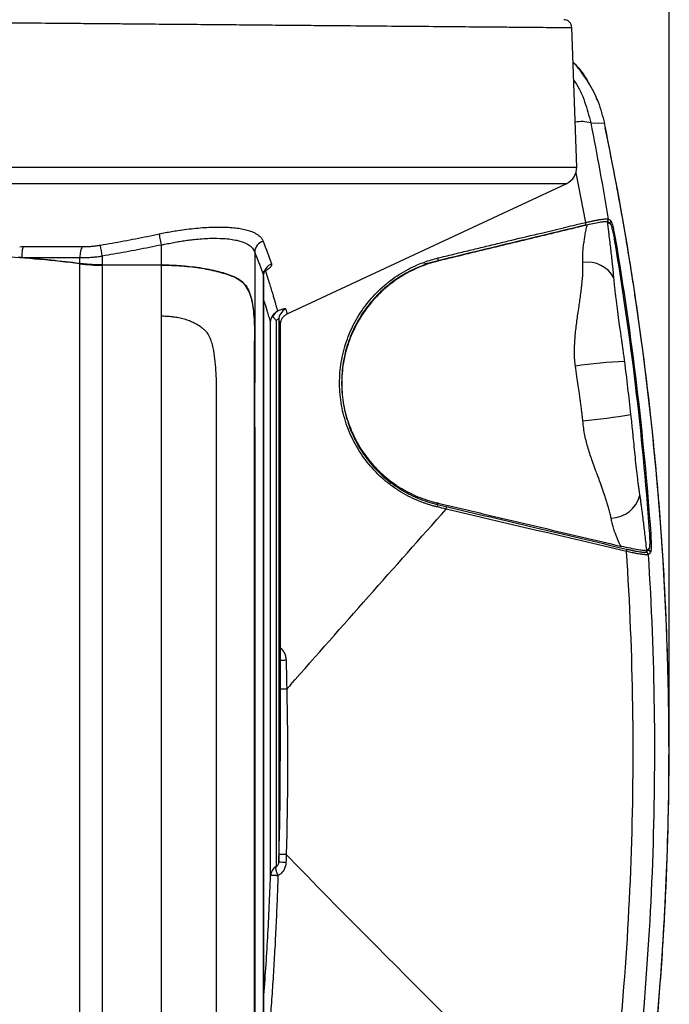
# Model space of a CAD drawing. Header units: millimetres. Extents: x 19 to 819, y 19 to 629.
# Tile 7 of 50: x 213 to 272, y 199 to 289. Entities that reach past the tile are written whole.
import ezdxf

# ---------------------------------------------------------------- set-up
doc = ezdxf.new("R2010")
doc.units = ezdxf.units.MM
doc.header["$LTSCALE"] = 3
doc.layers.add('DIMENSIONS', color=140, linetype='Continuous', lineweight=25)
doc.styles.add('SLDTEXTSTYLE0', font='TXT', dxfattribs={"width": 0.7})
doc.dimstyles.new('SLDDIMSTYLE0', dxfattribs={"dimtxt": 6.474023, "dimasz": 9.906, "dimexe": 0, "dimexo": 0.0625, "dimgap": 1.618506, "dimtad": 0, "dimtih": 1, "dimtoh": 1, "dimrnd": 1e-09, "dimzin": 12, "dimdsep": 46, "dimtxsty": 'SLDTEXTSTYLE0', "dimsah": 1, "dimcen": 0.09, "dimadec": 0, "dimazin": 3, "dimtfac": 1, "dimtofl": 0, "dimtmove": 0, "dimatfit": 3, "dimfxl": 0, "dimfrac": 2, "dimtolj": 1, "dimtzin": 12, "dimarcsym": 0})

# ---------------------------------------------------------------- blocks, each defined once
blk = doc.blocks.new('_D_1')
at = {"layer": 'DIMENSIONS'}
for p, q in [((133.926, 216.083), (133.926, 365.547)), ((272.394, 225.023), (272.394, 365.547)), ((133.926, 356.022), (182.352, 356.022)), ((191.124, 356.022), (188.95, 356.022)), ((188.95, 356.022), (188.95, 345.732)), ((210.363, 356.022), (212.537, 356.022)), ((212.537, 356.022), (212.537, 345.732)), ((272.394, 356.022), (219.135, 356.022)), ((188.95, 345.732), (191.124, 345.732)), ((212.537, 345.732), (210.363, 345.732))]:
    blk.add_line(p, q, dxfattribs=at)
for points in [[(133.926, 356.022), (143.832, 354.498), (143.832, 357.546)], [(272.394, 356.022), (262.488, 357.546), (262.488, 354.498)]]:
    blk.add_solid(points, dxfattribs=at)
at = {"layer": 'DIMENSIONS', "char_height": 6.35, "attachment_point": 1, "style": 'SLDTEXTSTYLE0'}
for s, insert in [('138.5', (188.432, 365.657)), ('5.45', (191.124, 353.918))]:
    blk.add_mtext(s, dxfattribs=dict(at, insert=insert))

msp = doc.modelspace()

# ---------------------------------------------------------------- linework, layer by layer
for p, q in [((263.888, 275.564), (263.44, 288.404)), ((265.185, 279.623), (265.185, 279.623)), ((265.185, 279.623), (266.439, 279.6)), ((266.439, 279.6), (266.433, 279.599)), ((142.271, 275.564), (263.888, 275.564)), ((263.798, 275.031), (264.703, 270.466)), ((143.194, 274.058), (262.965, 274.058)), ((237.215, 262.045), (262.965, 274.058)), ((266.721, 270.551), (266.966, 270.395)), ((267.021, 270.634), (266.798, 270.776)), ((225.657, 266.563), (225.657, 268.393)), ((220.193, 267.374), (220.193, 266.563)), ((234.235, 267.751), (234.235, 267.521)), ((234.235, 267.521), (234.235, 263.909)), ((212.776, 267.229), (212.463, 267.252)), ((218.138, 266.688), (218.139, 267.229)), ((218.138, 176.441), (218.138, 266.659)), ((220.193, 266.563), (225.657, 266.563)), ((225.657, 266.535), (220.193, 266.535)), ((220.193, 266.535), (220.193, 176.784)), ((225.657, 261.862), (225.657, 266.535)), ((235.042, 265.535), (235.058, 265.655)), ((235.058, 191.031), (235.058, 265.655)), ((235.06, 191.056), (235.06, 265.51)), ((235.087, 265.959), (235.234, 266.011)), ((232.366, 265.461), (232.3, 265.461)), ((234.235, 263.909), (234.235, 259.622)), ((225.657, 177.015), (225.657, 261.862)), ((235.7, 210.359), (235.7, 261.329)), ((236.202, 261.432), (236.202, 211.186)), ((236.451, 261.512), (236.451, 211.623)), ((236.595, 261.081), (236.595, 261.08)), ((236.6, 220.884), (236.6, 261.067)), ((234.235, 259.564), (234.224, 259.564)), ((251.098, 244.698), (251.05, 244.517)), ((251.05, 244.517), (251.852, 244.327)), ((270.5, 240.32), (270.279, 240.139)), ((270.555, 240.457), (270.342, 240.283)), ((270.5, 240.32), (270.416, 240.343)), ((270.463, 239.914), (270.685, 240.096)), ((237.279, 212.152), (237.131, 212.304)), ((236.451, 211.588), (236.451, 211.623))]:
    msp.add_line(p, q)
at = {"flags": 128}
for points in [[(225.657, 268.393), (225.623, 268.552), (225.591, 268.706), (225.56, 268.854), (225.531, 268.992), (225.505, 269.117), (225.482, 269.226), (225.463, 269.316), (225.448, 269.387)], [(237.182, 227.518), (237.043, 227.515), (236.915, 227.512), (236.802, 227.51), (236.705, 227.507), (236.627, 227.506), (236.6, 227.505)]]:
    msp.add_lwpolyline(points, dxfattribs=at)
for centre, radius, start, end in [((264.348, 277.008), 2.745, 72.24818, 102.70372), ((262.289, 275.508), 1.6, 295.01, 2), ((264.401, 270.335), 0.33, 334.86475, 23.40798), ((266.55, 270.734), 0.251, 313.43489, 9.5274), ((266.773, 270.592), 0.251, 285.45588, 9.49282), ((-17.693, 227.8), 241.156, 9.44512, 9.68161), ((235.342, 267.685), 1.109, 106.88957, 176.61313), ((264.434, 286.143), 17.377, 279.59834, 279.93707), ((236.158, 265.604), 1.101, 108.6285, 177.34842), ((250.733, 267.04), 0.396, 341.23315, 23.49815), ((264.873, 264.058), 2.76, 27.69731, 98.71519), ((237.549, 261.502), 1.098, 114.15448, 179.48643), ((270.069, 214.437), 43.28, 92.32889, 98.36772), ((257.412, 323.066), 71.199, 275.67224, 279.273), ((266.968, 246.09), 2.841, 271.88645, 345.22032), ((250.819, 244.381), 0.268, 339.01208, 30.54271), ((251.624, 244.189), 0.266, 338.95411, 31.23192), ((267.546, 284.69), 42.998, 274.06109, 274.20818), ((268.231, 240.275), 0.267, 338.85206, 31.32314), ((270.212, 239.896), 0.251, 4.03379, 74.65849), ((270.434, 240.078), 0.251, 4.06745, 74.65874), ((236.341, 257.522), 27.329, 270.54472, 271.64007), ((235.732, 169.405), 42.922, 88.13181, 89.00988), ((236.694, 210.322), 0.995, 119.63148, 177.83909), ((236.417, 193.976), 17.612, 87.73835, 89.8906)]:
    msp.add_arc(centre, radius, start, end)
for points, knots in [([(263.439, 288.403), (263.427, 288.494), (263.4, 288.682), (263.225, 288.927), (262.975, 289.095), (262.786, 289.116), (262.694, 289.127)], [0, 0, 0, 0, 0.242868, 0.500354, 0.757661, 1, 1, 1, 1]), ([(203.08, 288.923), (204.677, 288.909), (207.716, 288.883), (212.011, 288.846), (215.081, 288.82), (217.087, 288.803), (218.19, 288.793), (219.235, 288.784), (220.225, 288.776), (221.158, 288.767), (222.035, 288.76), (223.59, 288.746), (225.792, 288.727), (228.59, 288.703), (231.247, 288.681), (233.763, 288.659), (236.137, 288.638), (238.372, 288.619), (241.218, 288.594), (244.565, 288.566), (248.237, 288.534), (251.511, 288.506), (254.193, 288.483), (256.366, 288.464), (258.11, 288.449), (259.598, 288.436), (260.834, 288.425), (261.943, 288.416), (262.819, 288.408), (263.365, 288.404), (263.394, 288.403), (263.407, 288.403)], [0, 0, 0, 0, 0.05056, 0.09614, 0.136739, 0.149291, 0.161278, 0.172699, 0.183555, 0.193847, 0.203573, 0.212734, 0.245817, 0.278003, 0.309292, 0.339684, 0.369178, 0.397776, 0.425476, 0.482001, 0.53757, 0.592181, 0.645834, 0.688071, 0.729696, 0.770707, 0.811105, 0.850889, 0.904228, 0.957384, 1, 1, 1, 1]), ([(263.551, 285.225), (263.614, 285.165), (264.171, 284.634), (264.975, 283.406), (265.927, 281.588), (266.269, 280.263), (266.439, 279.6)], [0, 0, 0, 0, 0.040822, 0.360607, 0.680264, 1, 1, 1, 1]), ([(265.775, 281.718), (265.768, 281.741), (265.563, 282.408), (264.876, 283.508), (264.115, 284.646), (263.628, 285.138), (263.551, 285.216)], [0, 0, 0, 0, 0.017076, 0.502238, 0.920911, 1, 1, 1, 1]), ([(263.608, 283.567), (263.647, 283.514), (264.089, 282.913), (264.672, 281.588), (265.014, 280.277), (265.185, 279.623)], [0, 0, 0, 0, 0.045371, 0.523315, 1, 1, 1, 1]), ([(267.092, 167.276), (268.907, 176.536), (270.254, 185.855), (271.36, 197.575), (271.553, 199.923), (271.879, 204.626), (272.013, 206.982), (272.327, 214.048), (272.418, 218.758), (272.363, 228.176), (272.217, 232.883), (271.821, 239.943), (271.66, 242.296), (271.279, 246.998), (271.06, 249.344), (269.818, 261.056), (268.363, 270.361), (266.439, 279.6)], [0, 0, 0, 0, 0.25, 0.25, 0.3125, 0.3125, 0.375, 0.375, 0.5, 0.5, 0.625, 0.625, 0.6875, 0.6875, 0.75, 0.75, 1, 1, 1, 1]), ([(267.165, 167.696), (267.373, 168.781), (267.784, 170.92), (268.315, 173.949), (268.757, 176.608), (269.098, 178.784), (269.634, 182.355), (270.578, 189.386), (271.596, 199.61), (272.267, 211.315), (272.453, 222.018), (272.253, 232.15), (271.74, 241.701), (271.062, 249.452), (270.399, 255.383), (269.892, 259.382), (269.452, 262.506), (269.086, 264.941), (268.768, 266.969), (268.355, 269.466), (267.835, 272.431), (267.222, 275.724), (266.753, 278.023), (266.517, 279.182)], [0, 0, 0, 0, 0.029547, 0.058219, 0.08223, 0.101587, 0.117122, 0.178758, 0.29122, 0.391701, 0.492123, 0.577322, 0.662552, 0.747798, 0.785289, 0.822077, 0.855574, 0.869623, 0.887904, 0.910455, 0.93728, 0.968387, 1, 1, 1, 1]), ([(235.02, 268.746), (235.006, 268.778), (234.979, 268.841), (234.925, 268.931), (234.862, 269.019), (234.789, 269.102), (234.705, 269.183), (234.612, 269.259), (234.509, 269.333), (234.396, 269.403), (234.272, 269.469), (234.139, 269.532), (233.912, 269.626), (233.561, 269.74), (233.045, 269.856), (232.465, 269.941), (231.619, 270.013), (230.422, 270.028), (229.099, 269.943), (227.991, 269.82), (227.243, 269.715), (226.582, 269.607), (226.015, 269.504), (225.637, 269.426), (225.448, 269.387)], [0, 0, 0, 0, 0.023233, 0.0463184, 0.0692757, 0.0921247, 0.1148851, 0.1375771, 0.1602207, 0.1828358, 0.2054425, 0.2280604, 0.2507092, 0.3133783, 0.3760586, 0.4383761, 0.5006446, 0.6240672, 0.7500464, 0.8123272, 0.8750915, 0.9166466, 0.9582538, 1, 1, 1, 1]), ([(264.871, 270.261), (262.379, 269.666), (259.879, 269.065), (256.114, 268.155), (254.857, 267.85), (252.337, 267.237), (251.075, 266.929), (249.806, 266.616)], [0, 0, 0, 0, 0.5, 0.5, 0.75, 0.75, 1, 1, 1, 1]), ([(251.097, 267.198), (251.56, 267.31), (252.482, 267.534), (253.858, 267.866), (255.223, 268.196), (256.576, 268.522), (258.382, 268.956), (260.414, 269.443), (262.297, 269.893), (263.651, 270.216), (264.327, 270.377), (264.703, 270.466)], [0, 0, 0, 0, 0.10147, 0.202199, 0.302193, 0.401458, 0.5, 0.699997, 0.849996, 0.916557, 1, 1, 1, 1]), ([(264.699, 270.195), (264.135, 270.06), (263.007, 269.79), (261.313, 269.384), (259.616, 268.975), (257.918, 268.566), (256.219, 268.155), (254.517, 267.742), (252.814, 267.328), (251.677, 267.051), (251.108, 266.912)], [0, 0, 0, 0, 0.125251, 0.250421, 0.375515, 0.500537, 0.625492, 0.750385, 0.875219, 1, 1, 1, 1]), ([(264.455, 266.785), (264.451, 266.865), (264.444, 267.027), (264.444, 267.27), (264.451, 267.517), (264.465, 267.769), (264.485, 268.025), (264.512, 268.285), (264.552, 268.599), (264.608, 268.977), (264.683, 269.426), (264.762, 269.864), (264.833, 270.148), (264.864, 270.275)], [0, 0, 0, 0, 0.0670758, 0.1354452, 0.2051574, 0.276269, 0.3488352, 0.4229087, 0.4985407, 0.618422, 0.7488905, 0.8878618, 1, 1, 1, 1]), ([(264.703, 270.466), (264.758, 270.479), (264.865, 270.503), (265.021, 270.538), (265.17, 270.57), (265.311, 270.599), (265.444, 270.626), (265.568, 270.651), (265.683, 270.673), (265.79, 270.692), (265.888, 270.71), (265.978, 270.725), (266.06, 270.738), (266.188, 270.758), (266.352, 270.779), (266.526, 270.796), (266.658, 270.8), (266.753, 270.795), (266.783, 270.782), (266.798, 270.776)], [0, 0, 0, 0, 0.0493483, 0.0976999, 0.1449122, 0.1908533, 0.2354035, 0.2784554, 0.3199145, 0.3596995, 0.3977412, 0.4339825, 0.4683776, 0.5008906, 0.603904, 0.706007, 0.8064778, 0.9046629, 1, 1, 1, 1]), ([(264.871, 270.261), (265.113, 270.319), (265.337, 270.368), (265.756, 270.453), (265.944, 270.488), (266.191, 270.527), (266.267, 270.538), (266.404, 270.555), (266.465, 270.561), (266.622, 270.571), (266.695, 270.568), (266.721, 270.551)], [0, 0, 0, 0, 0.25, 0.25, 0.5, 0.5, 0.625, 0.625, 0.75, 0.75, 1, 1, 1, 1]), ([(267.316, 265.34), (267.308, 265.434), (267.291, 265.625), (267.263, 265.923), (267.232, 266.237), (267.189, 266.652), (267.131, 267.194), (267.058, 267.827), (266.978, 268.505), (266.906, 269.092), (266.819, 269.791), (266.761, 270.241), (266.721, 270.551)], [0, 0, 0, 0, 0.058651, 0.119294, 0.181971, 0.246718, 0.365163, 0.496233, 0.608136, 0.747834, 0.826171, 1, 1, 1, 1]), ([(266.966, 270.395), (266.985, 270.383), (267.01, 270.336), (267.054, 270.215), (267.069, 270.168), (267.102, 270.058), (267.119, 269.994), (267.154, 269.857), (267.172, 269.783), (267.209, 269.624), (267.227, 269.538), (267.281, 269.276), (267.317, 269.087), (267.349, 268.895)], [0, 0, 0, 0, 0.25, 0.25, 0.375, 0.375, 0.5, 0.5, 0.625, 0.625, 0.75, 0.75, 1, 1, 1, 1]), ([(267.021, 270.634), (267.041, 270.62), (267.068, 270.57), (267.115, 270.441), (267.132, 270.39), (267.167, 270.272), (267.186, 270.204), (267.224, 270.057), (267.243, 269.978), (267.282, 269.808), (267.302, 269.716), (267.36, 269.435), (267.398, 269.233), (267.433, 269.027)], [0, 0, 0, 0, 0.25, 0.25, 0.375, 0.375, 0.5, 0.5, 0.625, 0.625, 0.75, 0.75, 1, 1, 1, 1]), ([(225.448, 269.387), (225.082, 269.311), (224.354, 269.159), (223.264, 268.942), (222.18, 268.736), (221.102, 268.54), (220.385, 268.417), (220.028, 268.356)], [0, 0, 0, 0, 0.203072, 0.404481, 0.604352, 0.802813, 1, 1, 1, 1]), ([(212.907, 268.21), (212.871, 268.127), (212.836, 267.987), (212.788, 267.633), (212.776, 267.423), (212.776, 267.229)], [0, 0, 0, 0, 0.5, 0.5, 1, 1, 1, 1]), ([(218.343, 268.21), (218.283, 268.123), (218.231, 267.983), (218.159, 267.638), (218.139, 267.434), (218.138, 267.229)], [0, 0, 0, 0, 0.5, 0.5, 1, 1, 1, 1]), ([(220.028, 268.356), (219.956, 268.344), (219.812, 268.321), (219.597, 268.291), (219.384, 268.266), (219.173, 268.246), (218.963, 268.229), (218.755, 268.218), (218.548, 268.211), (218.411, 268.21), (218.343, 268.21)], [0, 0, 0, 0, 0.127121, 0.252958, 0.377843, 0.502113, 0.626115, 0.750197, 0.87471, 1, 1, 1, 1]), ([(225.657, 268.393), (225.285, 268.317), (224.547, 268.166), (223.443, 267.952), (222.35, 267.748), (221.268, 267.555), (220.55, 267.434), (220.193, 267.374)], [0, 0, 0, 0, 0.204597, 0.406882, 0.606869, 0.80457, 1, 1, 1, 1]), ([(225.657, 268.393), (225.75, 268.415), (225.936, 268.457), (226.216, 268.517), (226.495, 268.574), (226.772, 268.627), (227.049, 268.677), (227.323, 268.724), (227.596, 268.767), (227.866, 268.807), (228.134, 268.843), (228.4, 268.876), (229.072, 268.952), (230.105, 269.026), (231.456, 269.011), (232.64, 268.85), (233.353, 268.601), (233.724, 268.378), (233.901, 268.239), (234.046, 268.089), (234.161, 267.926), (234.21, 267.809), (234.235, 267.751)], [0, 0, 0, 0, 0.023146, 0.046201, 0.069168, 0.09205, 0.11485, 0.137571, 0.160217, 0.182789, 0.205291, 0.227728, 0.250101, 0.377104, 0.499618, 0.642496, 0.784844, 0.827633, 0.870446, 0.913382, 0.956536, 1, 1, 1, 1]), ([(235.806, 266.648), (235.768, 266.755), (235.692, 266.97), (235.571, 267.303), (235.443, 267.647), (235.309, 268.003), (235.168, 268.369), (235.069, 268.62), (235.02, 268.746)], [0, 0, 0, 0, 0.1607487, 0.3238046, 0.4892158, 0.6570263, 0.8272757, 1, 1, 1, 1]), ([(218.138, 266.659), (215.707, 266.963), (213.234, 267.19), (209.465, 267.419), (208.198, 267.476), (206.283, 267.534), (205.642, 267.549), (204.355, 267.568), (203.707, 267.573), (200.479, 267.572), (197.935, 267.494), (192.922, 267.19), (190.452, 266.963), (188.021, 266.659)], [0, 0, 0, 0, 0.25, 0.25, 0.375, 0.375, 0.4375, 0.4375, 0.5, 0.5, 0.75, 0.75, 1, 1, 1, 1]), ([(218.139, 267.229), (218.211, 267.229), (218.357, 267.23), (218.58, 267.236), (218.805, 267.245), (219.032, 267.258), (219.261, 267.274), (219.492, 267.294), (219.725, 267.317), (219.959, 267.343), (220.115, 267.364), (220.193, 267.374)], [0, 0, 0, 0, 0.1097, 0.21969, 0.329998, 0.440649, 0.551672, 0.663092, 0.774936, 0.88723, 1, 1, 1, 1]), ([(235.058, 265.655), (235.015, 265.769), (234.931, 265.995), (234.798, 266.341), (234.662, 266.69), (234.523, 267.041), (234.382, 267.394), (234.284, 267.632), (234.235, 267.751)], [0, 0, 0, 0, 0.17129, 0.340748, 0.508361, 0.674116, 0.838, 1, 1, 1, 1]), ([(212.776, 267.229), (213.004, 267.229), (213.459, 267.228), (214.138, 267.228), (214.814, 267.228), (215.486, 267.228), (216.155, 267.228), (216.82, 267.228), (217.481, 267.228), (217.919, 267.229), (218.138, 267.229)], [0, 0, 0, 0, 0.125692, 0.251131, 0.376345, 0.501361, 0.626207, 0.750911, 0.875499, 1, 1, 1, 1]), ([(220.193, 266.563), (220.116, 266.563), (219.963, 266.564), (219.733, 266.568), (219.503, 266.576), (219.273, 266.587), (219.043, 266.601), (218.815, 266.618), (218.587, 266.638), (218.361, 266.661), (218.213, 266.679), (218.138, 266.688)], [0, 0, 0, 0, 0.109532, 0.219409, 0.329652, 0.440282, 0.551322, 0.662793, 0.774715, 0.88711, 1, 1, 1, 1]), ([(225.657, 266.563), (225.749, 266.562), (225.932, 266.562), (226.208, 266.557), (226.483, 266.55), (226.756, 266.539), (227.029, 266.526), (227.301, 266.509), (227.796, 266.474), (228.503, 266.405), (229.394, 266.279), (230.236, 266.121), (230.89, 265.963), (231.378, 265.822), (231.727, 265.709), (232.059, 265.589), (232.263, 265.504), (232.366, 265.461)], [0, 0, 0, 0, 0.0358703, 0.071671, 0.1074389, 0.1432105, 0.1790226, 0.2149117, 0.2509141, 0.3759482, 0.5007682, 0.6254865, 0.7497687, 0.8120794, 0.87442, 0.9369934, 1, 1, 1, 1]), ([(225.657, 266.535), (226.295, 266.535), (226.921, 266.511), (228.152, 266.418), (228.762, 266.347), (229.902, 266.164), (230.439, 266.051), (231.442, 265.782), (231.897, 265.63), (232.3, 265.461)], [0, 0, 0, 0, 0.25, 0.25, 0.5, 0.5, 0.75, 0.75, 1, 1, 1, 1]), ([(235.234, 266.011), (235.267, 266.031), (235.331, 266.071), (235.418, 266.131), (235.498, 266.19), (235.57, 266.249), (235.634, 266.306), (235.698, 266.372), (235.757, 266.445), (235.8, 266.52), (235.819, 266.589), (235.81, 266.628), (235.806, 266.648)], [0, 0, 0, 0, 0.084021, 0.167229, 0.250035, 0.332865, 0.416153, 0.500329, 0.628427, 0.753227, 0.876478, 1, 1, 1, 1]), ([(251.069, 244.285), (250.965, 244.31), (250.758, 244.361), (250.45, 244.449), (250.144, 244.544), (249.841, 244.647), (249.542, 244.758), (249.044, 244.959), (248.36, 245.279), (247.512, 245.767), (246.703, 246.326), (245.685, 247.164), (244.54, 248.38), (243.427, 250.066), (242.617, 251.921), (242.137, 253.882), (241.998, 255.88), (242.195, 257.859), (242.713, 259.758), (243.533, 261.537), (244.625, 263.148), (245.742, 264.324), (246.74, 265.146), (247.538, 265.699), (248.375, 266.184), (249.153, 266.553), (249.854, 266.829), (250.469, 267.035), (250.888, 267.143), (251.097, 267.198)], [0, 0, 0, 0, 0.010508, 0.020975, 0.031406, 0.04181, 0.052193, 0.062563, 0.093974, 0.125117, 0.156472, 0.187598, 0.250011, 0.312485, 0.375054, 0.437499, 0.500209, 0.562603, 0.62534, 0.687679, 0.750403, 0.812676, 0.844095, 0.875411, 0.906525, 0.937552, 0.958428, 0.979226, 1, 1, 1, 1]), ([(249.831, 266.553), (248.687, 266.137), (247.641, 265.557), (246.452, 264.632), (246.219, 264.436), (245.775, 264.03), (245.561, 263.82), (244.947, 263.165), (244.573, 262.699), (243.897, 261.705), (243.593, 261.174), (243.08, 260.083), (242.866, 259.52), (242.613, 258.649), (242.539, 258.354), (242.416, 257.754), (242.365, 257.449), (242.252, 256.535), (242.226, 255.924), (242.26, 255.005), (242.284, 254.698), (242.357, 254.083), (242.407, 253.773), (242.594, 252.854), (242.767, 252.258), (243.098, 251.388), (243.221, 251.103), (243.49, 250.54), (243.638, 250.261), (244.114, 249.447), (244.471, 248.939), (245.064, 248.226), (245.272, 247.996), (245.705, 247.554), (245.933, 247.341), (246.635, 246.734), (247.127, 246.375), (247.902, 245.899), (248.166, 245.751), (248.706, 245.476), (248.983, 245.349), (249.82, 245.003), (250.39, 244.82), (250.975, 244.68)], [0, 0, 0, 0, 0.125, 0.125, 0.15625, 0.15625, 0.1875, 0.1875, 0.25, 0.25, 0.3125, 0.3125, 0.375, 0.375, 0.40625, 0.40625, 0.4375, 0.4375, 0.5, 0.5, 0.53125, 0.53125, 0.5625, 0.5625, 0.625, 0.625, 0.65625, 0.65625, 0.6875, 0.6875, 0.75, 0.75, 0.78125, 0.78125, 0.8125, 0.8125, 0.875, 0.875, 0.90625, 0.90625, 0.9375, 0.9375, 1, 1, 1, 1]), ([(251.108, 266.912), (250.485, 266.761), (249.885, 266.56), (248.729, 266.067), (248.173, 265.775), (247.372, 265.267), (247.11, 265.086), (246.603, 264.702), (246.359, 264.501), (245.654, 263.872), (245.22, 263.417), (244.427, 262.434), (244.065, 261.903), (243.44, 260.801), (243.174, 260.226), (242.735, 259.03), (242.562, 258.404), (242.326, 257.142), (242.26, 256.503), (242.243, 255.53), (242.251, 255.202), (242.295, 254.55), (242.33, 254.226), (242.479, 253.261), (242.632, 252.626), (242.947, 251.687), (243.066, 251.377), (243.328, 250.774), (243.471, 250.48), (243.938, 249.618), (244.297, 249.071), (245.116, 248.034), (245.561, 247.562), (246.519, 246.702), (247.031, 246.315), (248.123, 245.627), (248.687, 245.337), (249.844, 244.853), (250.439, 244.661), (251.05, 244.517)], [0, 0, 0, 0, 0.0625, 0.0625, 0.125, 0.125, 0.15625, 0.15625, 0.1875, 0.1875, 0.25, 0.25, 0.3125, 0.3125, 0.375, 0.375, 0.4375, 0.4375, 0.5, 0.5, 0.53125, 0.53125, 0.5625, 0.5625, 0.625, 0.625, 0.65625, 0.65625, 0.6875, 0.6875, 0.75, 0.75, 0.8125, 0.8125, 0.875, 0.875, 0.9375, 0.9375, 1, 1, 1, 1]), ([(263.77, 257.256), (263.758, 257.349), (263.732, 257.537), (263.706, 257.823), (263.688, 258.114), (263.677, 258.497), (263.684, 259.003), (263.717, 259.613), (263.772, 260.264), (263.867, 261.128), (263.993, 262.021), (264.118, 262.853), (264.211, 263.48), (264.29, 264.053), (264.365, 264.657), (264.421, 265.235), (264.457, 265.797), (264.471, 266.308), (264.46, 266.63), (264.455, 266.785)], [0, 0, 0, 0, 0.027233, 0.05494, 0.083148, 0.111883, 0.166045, 0.229949, 0.290123, 0.357882, 0.48761, 0.56219, 0.617389, 0.686453, 0.747044, 0.816458, 0.881714, 0.942877, 1, 1, 1, 1]), ([(235.057, 265.537), (235.057, 265.628), (235.057, 265.765), (235.071, 265.871), (235.073, 265.913), (235.058, 265.916), (235.055, 265.917)], [0, 0, 0, 0, 0.449567, 0.684181, 0.933941, 1, 1, 1, 1]), ([(236.352, 262.327), (236.342, 262.363), (236.321, 262.436), (236.288, 262.557), (236.252, 262.685), (236.214, 262.823), (236.173, 262.97), (236.129, 263.125), (236.082, 263.29), (236.033, 263.463), (235.98, 263.646), (235.899, 263.922), (235.783, 264.309), (235.621, 264.83), (235.44, 265.396), (235.304, 265.804), (235.234, 266.011)], [0, 0, 0, 0, 0.048773, 0.097711, 0.146856, 0.19625, 0.245933, 0.295946, 0.346324, 0.397103, 0.448316, 0.499997, 0.620672, 0.744048, 0.870409, 1, 1, 1, 1]), ([(232.3, 265.461), (232.52, 265.369), (232.718, 265.257), (233.072, 264.991), (233.229, 264.834), (233.501, 264.472), (233.614, 264.271), (233.805, 263.826), (233.882, 263.58), (234.006, 263.053), (234.053, 262.775), (234.126, 262.188), (234.153, 261.877), (234.211, 260.921), (234.224, 260.257), (234.224, 259.564)], [0, 0, 0, 0, 0.125, 0.125, 0.25, 0.25, 0.375, 0.375, 0.5, 0.5, 0.625, 0.625, 0.75, 0.75, 1, 1, 1, 1]), ([(232.366, 265.461), (232.419, 265.437), (232.523, 265.39), (232.672, 265.31), (232.813, 265.222), (232.947, 265.126), (233.073, 265.022), (233.192, 264.908), (233.304, 264.786), (233.504, 264.532), (233.754, 264.08), (233.973, 263.372), (234.112, 262.537), (234.176, 261.792), (234.207, 261.154), (234.223, 260.679), (234.233, 260.165), (234.234, 259.807), (234.235, 259.622)], [0, 0, 0, 0, 0.031192, 0.062369, 0.09357, 0.124833, 0.156198, 0.187703, 0.219385, 0.251282, 0.371659, 0.500788, 0.61756, 0.750271, 0.807273, 0.867888, 0.932127, 1, 1, 1, 1]), ([(268.31, 257.681), (268.3, 257.762), (268.279, 257.927), (268.247, 258.174), (268.213, 258.424), (268.181, 258.659), (268.149, 258.889), (268.118, 259.109), (268.086, 259.333), (268.039, 259.657), (267.977, 260.085), (267.885, 260.724), (267.77, 261.54), (267.638, 262.504), (267.53, 263.341), (267.455, 263.971), (267.403, 264.437), (267.356, 264.897), (267.33, 265.189), (267.316, 265.34)], [0, 0, 0, 0, 0.03091, 0.062069, 0.093498, 0.12522, 0.151199, 0.180967, 0.208795, 0.236445, 0.304462, 0.371492, 0.478703, 0.61288, 0.736408, 0.800599, 0.863219, 0.929464, 1, 1, 1, 1]), ([(235.7, 261.329), (235.653, 261.483), (235.564, 261.775), (235.36, 262.433), (235.196, 262.957), (235.069, 263.336), (235.06, 263.362)], [0, 0, 0, 0, 0.30809, 0.582373, 0.971313, 1, 1, 1, 1]), ([(225.657, 261.862), (225.728, 261.862), (225.87, 261.861), (226.083, 261.853), (226.294, 261.84), (226.502, 261.822), (226.816, 261.786), (227.227, 261.72), (227.732, 261.599), (228.214, 261.441), (228.677, 261.237), (229.105, 260.993), (229.431, 260.747), (229.67, 260.533), (229.83, 260.352), (229.962, 260.14), (230.108, 259.847), (230.256, 259.442), (230.429, 258.776), (230.556, 257.906), (230.674, 256.517), (230.696, 255.065), (230.694, 253.668), (230.693, 252.572), (230.693, 250.883), (230.693, 248.098), (230.693, 244.356), (230.693, 240.292), (230.693, 236.338), (230.693, 233.18), (230.693, 230.77), (230.693, 229.059), (230.693, 227.366), (230.693, 225.692), (230.693, 224.037), (230.693, 222.403), (230.693, 220.791), (230.693, 219.202), (230.693, 217.636), (230.693, 216.096), (230.693, 214.581), (230.693, 213.092), (230.693, 211.631), (230.693, 210.198), (230.693, 208.793), (230.693, 207.419), (230.693, 206.072), (230.693, 205.199), (230.693, 204.762)], [0, 0, 0, 0, 0.00317, 0.006317, 0.009444, 0.012552, 0.015644, 0.023535, 0.031215, 0.039131, 0.046816, 0.054757, 0.062382, 0.066291, 0.070173, 0.073892, 0.078037, 0.085461, 0.093767, 0.109483, 0.125214, 0.156626, 0.174583, 0.188049, 0.205958, 0.250836, 0.314336, 0.377191, 0.439294, 0.500544, 0.528542, 0.556546, 0.584549, 0.612544, 0.640524, 0.668484, 0.696415, 0.724313, 0.75217, 0.779979, 0.807735, 0.835431, 0.86306, 0.890617, 0.918096, 0.94549, 0.972793, 1, 1, 1, 1]), ([(237.1, 262.504), (237.098, 262.508), (237.094, 262.515), (237.079, 262.521), (237.056, 262.524), (237.026, 262.523), (236.988, 262.519), (236.942, 262.511), (236.866, 262.494), (236.745, 262.461), (236.564, 262.404), (236.423, 262.353), (236.352, 262.327)], [0, 0, 0, 0, 0.073417, 0.145559, 0.21681, 0.287571, 0.358248, 0.429252, 0.500988, 0.666336, 0.830949, 1, 1, 1, 1]), ([(236.6, 261.06), (236.608, 261.162), (236.625, 261.368), (236.761, 261.657), (236.966, 261.902), (237.146, 262.004), (237.235, 262.054)], [0, 0, 0, 0, 0.246121, 0.500302, 0.754329, 1, 1, 1, 1]), ([(237.1, 262.504), (237.154, 262.312), (237.229, 262.042), (237.223, 262.095), (237.22, 262.11)], [0, 0, 0, 0, 0.708867, 1, 1, 1, 1]), ([(235.7, 261.329), (235.702, 261.358), (235.705, 261.414), (235.72, 261.494), (235.739, 261.565), (235.761, 261.628), (235.785, 261.683), (235.808, 261.731), (235.823, 261.759), (235.831, 261.772)], [0, 0, 0, 0, 0.194157, 0.371163, 0.53105, 0.67385, 0.799591, 0.908298, 1, 1, 1, 1]), ([(235.911, 261.777), (235.904, 261.784), (235.891, 261.797), (235.869, 261.803), (235.848, 261.796), (235.837, 261.78), (235.831, 261.772)], [0, 0, 0, 0, 0.260219, 0.500096, 0.7474, 1, 1, 1, 1]), ([(235.911, 261.777), (235.927, 261.758), (235.961, 261.719), (236.016, 261.656), (236.075, 261.587), (236.137, 261.512), (236.18, 261.459), (236.202, 261.432)], [0, 0, 0, 0, 0.187267, 0.38063, 0.580372, 0.78675, 1, 1, 1, 1]), ([(236.451, 261.512), (236.45, 261.521), (236.448, 261.54), (236.438, 261.559), (236.423, 261.571), (236.403, 261.574), (236.366, 261.566), (236.297, 261.525), (236.235, 261.464), (236.202, 261.432)], [0, 0, 0, 0, 0.1127375, 0.2173951, 0.3157201, 0.4098269, 0.5021346, 0.7303602, 1, 1, 1, 1]), ([(236.595, 261.08), (236.596, 261.072), (236.599, 261.046), (236.557, 261.171), (236.488, 261.395), (236.451, 261.512)], [0, 0, 0, 0, 0.1847961, 0.5729722, 1, 1, 1, 1]), ([(234.224, 184.354), (234.223, 184.868), (234.223, 185.782), (234.222, 187.421), (234.222, 187.773), (234.222, 188.525), (234.222, 188.925), (234.222, 190.194), (234.222, 191.135), (234.221, 192.69), (234.221, 193.231), (234.221, 194.356), (234.221, 194.94), (234.221, 196.757), (234.221, 198.056), (234.221, 200.83), (234.221, 202.297), (234.221, 205.382), (234.22, 207.001), (234.22, 210.397), (234.221, 212.162), (234.221, 215.82), (234.221, 217.715), (234.221, 221.634), (234.221, 223.646), (234.221, 227.773), (234.221, 229.89), (234.222, 236.384), (234.222, 240.86), (234.223, 250.098), (234.223, 254.793), (234.224, 259.564)], [0, 0, 0, 0, 0.125, 0.125, 0.15625, 0.15625, 0.1875, 0.1875, 0.25, 0.25, 0.28125, 0.28125, 0.3125, 0.3125, 0.375, 0.375, 0.4375, 0.4375, 0.5, 0.5, 0.5625, 0.5625, 0.625, 0.625, 0.6875, 0.6875, 0.75, 0.75, 0.875, 0.875, 1, 1, 1, 1]), ([(268.885, 252.797), (268.84, 253.204), (268.795, 253.612), (268.702, 254.426), (268.655, 254.833), (268.512, 256.054), (268.412, 256.868), (268.31, 257.681)], [0, 0, 0, 0, 0.25, 0.25, 0.5, 0.5, 1, 1, 1, 1]), ([(264.45, 252.215), (264.437, 252.339), (264.411, 252.592), (264.366, 252.983), (264.317, 253.394), (264.262, 253.825), (264.202, 254.275), (264.127, 254.824), (264.029, 255.501), (263.905, 256.34), (263.817, 256.938), (263.77, 257.256)], [0, 0, 0, 0, 0.073174, 0.150453, 0.231808, 0.317198, 0.406604, 0.500006, 0.643648, 0.810391, 1, 1, 1, 1]), ([(269.715, 245.365), (269.704, 245.438), (269.682, 245.582), (269.65, 245.803), (269.618, 246.021), (269.579, 246.308), (269.531, 246.676), (269.457, 247.272), (269.366, 248.077), (269.264, 249.06), (269.166, 250.041), (269.091, 250.816), (269.032, 251.41), (268.987, 251.859), (268.938, 252.321), (268.903, 252.639), (268.885, 252.797)], [0, 0, 0, 0, 0.0360105, 0.0708307, 0.1045155, 0.1371256, 0.1999586, 0.2634523, 0.3850633, 0.520095, 0.6455283, 0.7647715, 0.8208376, 0.8764142, 0.938861, 1, 1, 1, 1]), ([(267.061, 243.25), (267.049, 243.318), (267.024, 243.456), (266.977, 243.669), (266.92, 243.895), (266.84, 244.181), (266.717, 244.574), (266.548, 245.106), (266.332, 245.757), (266.067, 246.502), (265.812, 247.187), (265.562, 247.853), (265.281, 248.623), (265.003, 249.452), (264.781, 250.257), (264.641, 250.881), (264.527, 251.533), (264.476, 251.985), (264.45, 252.215)], [0, 0, 0, 0, 0.0255545, 0.0526915, 0.0814196, 0.1117414, 0.1621992, 0.230809, 0.308847, 0.3953754, 0.490391, 0.5415949, 0.6179201, 0.7428049, 0.8056383, 0.8666028, 0.9320951, 1, 1, 1, 1]), ([(234.235, 251.634), (234.235, 251.333), (234.235, 250.73), (234.235, 249.825), (234.235, 248.918), (234.235, 248.009), (234.235, 247.098), (234.235, 246.186), (234.235, 245.271), (234.235, 244.355), (234.235, 243.437), (234.235, 242.518), (234.235, 241.598), (234.235, 240.678), (234.235, 239.756), (234.235, 238.347), (234.235, 235.916), (234.235, 232.781), (234.235, 229.419), (234.235, 225.326), (234.235, 220.353), (234.235, 215.652), (234.235, 212.071), (234.235, 209.866), (234.235, 207.349), (234.235, 205.686), (234.235, 204.437), (234.235, 204.235), (234.235, 203.99), (234.235, 203.704), (234.235, 203.377), (234.235, 203.01), (234.235, 202.604), (234.235, 202.161), (234.235, 201.682), (234.235, 201.167), (234.235, 200.62), (234.235, 200.041), (234.235, 199.433), (234.235, 198.798), (234.235, 198.137), (234.235, 197.454), (234.235, 196.751), (234.235, 196.031), (234.235, 195.296), (234.235, 194.55), (234.235, 193.796), (234.235, 193.038), (234.235, 192.279), (234.235, 191.524), (234.235, 190.774), (234.235, 190.297), (234.235, 190.055)], [0, 0, 0, 0, 0.011048, 0.022152, 0.033312, 0.044528, 0.055801, 0.067129, 0.078514, 0.089955, 0.101452, 0.113005, 0.124615, 0.13628, 0.148002, 0.15978, 0.190275, 0.241883, 0.282887, 0.325162, 0.409649, 0.494136, 0.536718, 0.579302, 0.602523, 0.664509, 0.667431, 0.671153, 0.675672, 0.68099, 0.687107, 0.694022, 0.701735, 0.710247, 0.719558, 0.729667, 0.740574, 0.75228, 0.764784, 0.778087, 0.792188, 0.807088, 0.822786, 0.839283, 0.856578, 0.874671, 0.893563, 0.913254, 0.933743, 0.95503, 0.977116, 1, 1, 1, 1]), ([(250.975, 244.68), (251.691, 244.509), (252.403, 244.34), (253.825, 244.004), (254.534, 243.837), (256.663, 243.335), (258.082, 243.001), (262.338, 241.998), (265.175, 241.329), (268.012, 240.661)], [0, 0, 0, 0, 0.125, 0.125, 0.25, 0.25, 0.5, 0.5, 1, 1, 1, 1]), ([(270.342, 240.283), (270.312, 240.566), (270.263, 241.013), (270.186, 241.703), (270.117, 242.308), (270.038, 242.975), (269.96, 243.598), (269.887, 244.159), (269.824, 244.623), (269.769, 245.008), (269.733, 245.248), (269.715, 245.365)], [0, 0, 0, 0, 0.161527, 0.25475, 0.393949, 0.508528, 0.639599, 0.758922, 0.843659, 0.923979, 1, 1, 1, 1]), ([(251.852, 244.327), (254.577, 243.685), (260.114, 242.38), (265.649, 241.076), (268.459, 240.414)], [0, 0, 0, 0, 0.4923, 1, 1, 1, 1]), ([(268.003, 240.644), (267.992, 240.654), (267.969, 240.673), (267.94, 240.707), (267.913, 240.746), (267.886, 240.793), (267.854, 240.861), (267.805, 240.967), (267.743, 241.108), (267.65, 241.323), (267.539, 241.592), (267.401, 241.958), (267.268, 242.362), (267.145, 242.805), (267.089, 243.103), (267.061, 243.25)], [0, 0, 0, 0, 0.014479, 0.029944, 0.046527, 0.064334, 0.087239, 0.127294, 0.19058, 0.253367, 0.380177, 0.50513, 0.675171, 0.839936, 1, 1, 1, 1]), ([(270.569, 242.057), (270.583, 241.859), (270.594, 241.666), (270.608, 241.294), (270.611, 241.123), (270.61, 240.899), (270.608, 240.831), (270.603, 240.711), (270.599, 240.657), (270.585, 240.524), (270.571, 240.471), (270.555, 240.457)], [0, 0, 0, 0, 0.25, 0.25, 0.5, 0.5, 0.625, 0.625, 0.75, 0.75, 1, 1, 1, 1]), ([(270.701, 241.808), (270.716, 241.597), (270.727, 241.389), (270.742, 240.991), (270.746, 240.809), (270.743, 240.569), (270.742, 240.497), (270.736, 240.367), (270.732, 240.31), (270.716, 240.167), (270.702, 240.111), (270.685, 240.096)], [0, 0, 0, 0, 0.25, 0.25, 0.5, 0.5, 0.625, 0.625, 0.75, 0.75, 1, 1, 1, 1]), ([(266.423, 183.341), (267.727, 192.745), (268.555, 202.2), (269.247, 221.216), (269.104, 230.706), (268.479, 240.179)], [0, 0, 0, 0, 0.5, 0.5, 1, 1, 1, 1]), ([(270.342, 240.283), (270.329, 240.272), (270.297, 240.266), (270.205, 240.264), (270.144, 240.267), (269.929, 240.286), (269.746, 240.312), (269.321, 240.384), (269.087, 240.428), (268.578, 240.533), (268.301, 240.594), (268.012, 240.661)], [0, 0, 0, 0, 0.125, 0.125, 0.25, 0.25, 0.5, 0.5, 0.75, 0.75, 1, 1, 1, 1]), ([(268.459, 240.414), (268.507, 240.403), (268.605, 240.38), (268.746, 240.348), (268.884, 240.317), (269.017, 240.289), (269.211, 240.249), (269.453, 240.202), (269.717, 240.158), (269.938, 240.128), (270.09, 240.116), (270.188, 240.116), (270.25, 240.123), (270.269, 240.133), (270.279, 240.139)], [0, 0, 0, 0, 0.050663, 0.100944, 0.150998, 0.20098, 0.251047, 0.376311, 0.500826, 0.625806, 0.750441, 0.833697, 0.916597, 1, 1, 1, 1]), ([(270.463, 239.914), (270.457, 239.911), (270.446, 239.904), (270.417, 239.898), (270.379, 239.893), (270.331, 239.891), (270.273, 239.892), (270.205, 239.895), (270.128, 239.9), (270.042, 239.908), (269.948, 239.919), (269.797, 239.938), (269.567, 239.972), (269.28, 240.021), (269.005, 240.073), (268.755, 240.122), (268.573, 240.16), (268.479, 240.179)], [0, 0, 0, 0, 0.0487662, 0.0979607, 0.1475256, 0.1973989, 0.2475152, 0.2978068, 0.3482041, 0.3986373, 0.449037, 0.4993352, 0.6211922, 0.7490669, 0.8268444, 0.9107133, 1, 1, 1, 1]), ([(270.533, 240.439), (270.53, 240.411), (270.522, 240.348), (270.508, 240.33), (270.5, 240.32)], [0, 0, 0, 0, 0.442659, 1, 1, 1, 1]), ([(270.463, 239.914), (271.072, 230.474), (271.206, 221.014), (270.51, 202.065), (269.687, 192.643), (268.394, 183.271)], [0, 0, 0, 0, 0.5, 0.5, 1, 1, 1, 1]), ([(236.6, 231.31), (236.626, 231.29), (236.752, 231.193), (236.919, 230.95), (237.083, 230.595), (237.109, 230.335), (237.123, 230.205)], [0, 0, 0, 0, 0.079744, 0.385881, 0.692145, 1, 1, 1, 1]), ([(237.123, 230.205), (237.134, 229.759), (237.157, 228.863), (237.174, 227.968), (237.182, 227.518)], [0, 0, 0, 0, 0.498073, 1, 1, 1, 1]), ([(236.474, 212.32), (236.522, 214.178), (236.596, 217.041), (236.591, 219.905), (236.59, 220.91)], [0, 0, 0, 0, 0.64892, 1, 1, 1, 1]), ([(236.202, 211.186), (236.196, 211.179), (236.184, 211.164), (236.172, 211.133), (236.164, 211.095), (236.162, 211.052), (236.163, 211.002), (236.17, 210.946), (236.181, 210.884), (236.201, 210.798), (236.236, 210.68), (236.293, 210.524), (236.345, 210.412), (236.371, 210.354)], [0, 0, 0, 0, 0.073575, 0.145706, 0.216837, 0.287438, 0.357999, 0.429007, 0.500941, 0.574251, 0.707873, 0.849291, 1, 1, 1, 1]), ([(236.202, 211.186), (236.219, 211.196), (236.253, 211.214), (236.299, 211.25), (236.339, 211.291), (236.388, 211.355), (236.437, 211.454), (236.446, 211.543), (236.451, 211.588)], [0, 0, 0, 0, 0.137862, 0.266597, 0.387104, 0.500475, 0.75069, 1, 1, 1, 1]), ([(237.112, 211.574), (237.111, 211.542), (237.108, 211.479), (237.096, 211.384), (237.078, 211.29), (237.046, 211.168), (236.992, 211.02), (236.905, 210.853), (236.797, 210.701), (236.671, 210.566), (236.529, 210.447), (236.424, 210.385), (236.371, 210.354)], [0, 0, 0, 0, 0.0631726, 0.1259437, 0.1886116, 0.2514762, 0.3761601, 0.5010348, 0.6252419, 0.7501336, 0.8745802, 1, 1, 1, 1]), ([(235.06, 198.996), (235.195, 200.889), (235.465, 204.667), (235.622, 208.465), (235.7, 210.359)], [0, 0, 0, 0, 0.501188, 1, 1, 1, 1]), ([(236.371, 210.354), (236.359, 209.965), (236.333, 209.189), (236.29, 208.027), (236.242, 206.871), (236.19, 205.722), (236.134, 204.578), (236.073, 203.441), (236.008, 202.309), (235.94, 201.185), (235.867, 200.066), (235.791, 198.954), (235.711, 197.848), (235.627, 196.749), (235.539, 195.656), (235.448, 194.57), (235.354, 193.491), (235.288, 192.774), (235.255, 192.417)], [0, 0, 0, 0, 0.064734, 0.12917, 0.193307, 0.257147, 0.320688, 0.383931, 0.446876, 0.509523, 0.571872, 0.633923, 0.695678, 0.757135, 0.818295, 0.879159, 0.939728, 1, 1, 1, 1]), ([(236.371, 210.354), (236.34, 210.355), (236.279, 210.357), (236.195, 210.359), (236.122, 210.361), (236.058, 210.362), (236.003, 210.363), (235.957, 210.364), (235.919, 210.364), (235.859, 210.365), (235.797, 210.365), (235.74, 210.364), (235.713, 210.363), (235.703, 210.36), (235.7, 210.361), (235.7, 210.36), (235.7, 210.359)], [0, 0, 0, 0, 0.082212, 0.1588, 0.229761, 0.295095, 0.3548, 0.408877, 0.457324, 0.500141, 0.649744, 0.756072, 0.880165, 0.94069, 0.975456, 1, 1, 1, 1]), ([(230.693, 204.762), (230.693, 204.545), (230.693, 204.109), (230.693, 203.463), (230.693, 202.821), (230.693, 202.185), (230.693, 201.554), (230.693, 200.928), (230.693, 200.308), (230.693, 199.694), (230.693, 199.085), (230.693, 198.483), (230.693, 197.887), (230.693, 197.297), (230.693, 196.714), (230.693, 196.138), (230.693, 195.568), (230.693, 195.006), (230.693, 194.451), (230.693, 193.903), (230.693, 193.363), (230.693, 192.83), (230.693, 192.305), (230.693, 191.788), (230.693, 191.279), (230.693, 190.778), (230.693, 190.286), (230.693, 189.802), (230.693, 189.327), (230.693, 188.86), (230.693, 188.402), (230.693, 187.954), (230.693, 187.514), (230.693, 187.084), (230.693, 186.663), (230.693, 186.251), (230.693, 185.463), (230.693, 184.327), (230.693, 182.932), (230.693, 181.646), (230.693, 180.738), (230.693, 180.112), (230.694, 179.745), (230.693, 179.5), (230.694, 179.329), (230.685, 179.19), (230.646, 179.019), (230.578, 178.866), (230.491, 178.729), (230.401, 178.614), (230.282, 178.489), (230.141, 178.366), (230.003, 178.26), (229.898, 178.186), (229.803, 178.125), (229.724, 178.076), (229.637, 178.025), (229.457, 177.924), (229.157, 177.77), (228.724, 177.582), (228.256, 177.414), (227.767, 177.272), (227.254, 177.158), (226.789, 177.085), (226.374, 177.042), (226.017, 177.019), (225.777, 177.016), (225.657, 177.015)], [0, 0, 0, 0, 0.013691, 0.027424, 0.041199, 0.055015, 0.068871, 0.082766, 0.0967, 0.110672, 0.124681, 0.138726, 0.152806, 0.166921, 0.18107, 0.195251, 0.209464, 0.223708, 0.237983, 0.252286, 0.266618, 0.280977, 0.295362, 0.309773, 0.324209, 0.338667, 0.353149, 0.367652, 0.382175, 0.396718, 0.41128, 0.425859, 0.440455, 0.455066, 0.469691, 0.484331, 0.498982, 0.555817, 0.616473, 0.680766, 0.748483, 0.778413, 0.81105, 0.834151, 0.842356, 0.859369, 0.873677, 0.889294, 0.897689, 0.90488, 0.913158, 0.920611, 0.924731, 0.928465, 0.930532, 0.932445, 0.93428, 0.936445, 0.944251, 0.952399, 0.960187, 0.968207, 0.976051, 0.98412, 0.989359, 0.994648, 1, 1, 1, 1])]:
    msp.add_open_spline(points, degree=3, knots=knots)
for points in [[(265.185, 279.623), (265.761, 276.678), (266.299, 273.729), (266.798, 270.776)], [(212.907, 268.21), (212.801, 268.21), (212.695, 268.21), (212.589, 268.209)], [(218.343, 268.21), (216.563, 268.21), (214.747, 268.21), (212.907, 268.21)], [(267.349, 268.895), (268.849, 260.006), (269.923, 251.048), (270.569, 242.057)], [(267.433, 269.027), (268.962, 260.007), (270.051, 250.934), (270.701, 241.808)], [(218.138, 266.688), (216.372, 266.908), (214.585, 267.088), (212.776, 267.229)], [(218.138, 266.659), (218.802, 266.577), (219.486, 266.535), (220.193, 266.535)], [(234.984, 265.931), (235.06, 265.967), (235.144, 265.994), (235.234, 266.011)], [(235.831, 261.772), (235.939, 262.01), (236.121, 262.207), (236.352, 262.327)], [(236.352, 262.327), (236.135, 262.208), (235.981, 262.012), (235.911, 261.777)], [(234.235, 259.622), (234.235, 259.603), (234.235, 259.584), (234.235, 259.564)], [(234.235, 259.564), (234.235, 258.275), (234.235, 256.988), (234.235, 255.706)], [(234.235, 251.634), (234.235, 252.991), (234.235, 254.337), (234.235, 255.706)], [(237.522, 227.904), (242.331, 233.356), (247.112, 238.748), (251.872, 244.094)], [(251.872, 244.094), (251.605, 244.157), (251.338, 244.221), (251.069, 244.285)], [(268.479, 240.179), (262.945, 241.483), (257.41, 242.788), (251.872, 244.094)], [(237.182, 227.518), (237.298, 222.446), (237.281, 217.375), (237.131, 212.304)], [(237.522, 227.904), (237.409, 227.775), (237.296, 227.647), (237.182, 227.518)], [(236.451, 211.588), (236.459, 211.832), (236.466, 212.076), (236.474, 212.32)], [(237.131, 212.304), (237.125, 212.06), (237.119, 211.817), (237.112, 211.574)], [(237.279, 212.152), (246.948, 202.245), (256.616, 192.653), (266.34, 183.336)]]:
    msp.add_open_spline(points, degree=3)
at = {"layer": 'DIMENSIONS'}
msp.add_line((272.394, 221.213), (272.394, 280.171), dxfattribs=at)

# ---------------------------------------------------------------- dimensions: what is measured, and where the dimension line sits
dim = msp.add_linear_dim(base=(272.394, 356.022), p1=(133.926, 212.273), p2=(272.394, 221.213), dimstyle='SLDDIMSTYLE0', dxfattribs=at)
dim.commit()
dim.dimension.update_dxf_attribs({"geometry": '_D_1', "text_midpoint": (200.743, 356.022), "dimtype": 160})

doc.saveas('drawing.dxf')
